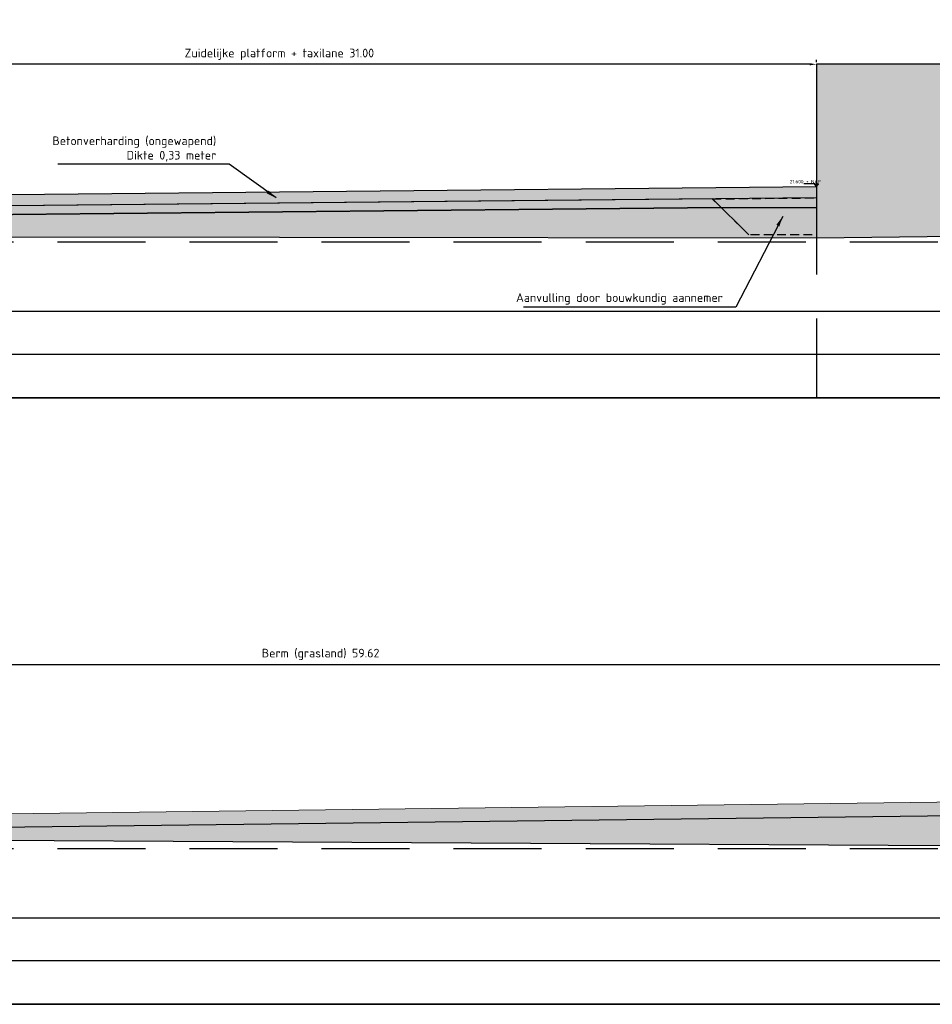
# Model space of a CAD drawing. Header units: metres. Extents: x 175829 to 176206141, y 407048 to 407918896.
# Tile 221 of 256: x 180741 to 180767, y 407102 to 407130. Entities that reach past the tile are written whole.
import ezdxf

# ---------------------------------------------------------------- set-up
doc = ezdxf.new("R2010")
doc.units = ezdxf.units.M
doc.header["$LTSCALE"] = 0.2
doc.header["$PDMODE"] = 3
doc.header["$PDSIZE"] = 1
doc.linetypes.add('DASHED', pattern=[19.05, 12.7, -6.35])
doc.linetypes.add('XX-HIDDEN', pattern=[4, 2, -2])
for name, color, linetype in [('B-GW-BK-DWARSPROFIELEN_AANVULLING_HANGARS-A', 243, 'DASHED'), ('B-GW-BK-DWARSPROFIELEN_AANVULLING_HANGARS-G', 243, 'DASHED'), ('N-BOUWKUNDIG-FUNDERINGSBALK-GEBOUW-A', 170, 'Continuous'), ('N-BOUWKUNDIG-FUNDERINGSBALK-GEBOUW-G', 170, 'Continuous'), ('N-GW-GW_GRONDWERK_TERREININRICHTINGEN_0.40-MV-G', 2, 'Continuous'), ('N-GW-VH-DWARSPROFIELEN_MAAIVELDLIJN_NIEUW-G', 4, 'Continuous'), ('N-GW-VH_GRONDWERK_VERHARDINGEN_S&R_0.58-MV-A', 252, 'Continuous'), ('N-WE-VH-BETONVERHARDING_330mm_PLATFORM-S&R-G', 3, 'Continuous'), ('N-WE-VH-GRONDWERK_BETONGRANULAAT_S&R-G', 3, 'Continuous'), ('X-HOOGTES-XX_HOOGTE_BETONVERHARDING_AFGEWERKT-T', 7, 'Continuous'), ('X-XX-AL-DWARSPROFIELEN-G', 2, 'Continuous'), ('X-XX-AL-DWARSPROFIELEN_20.00+NAP-G', 255, 'DASHED'), ('X-XX-AL-DWARSPROFIELEN_BESTAANDE_MAAIVELD_VOOR_OPBREKEN-G', 222, 'Continuous')]:
    doc.layers.add(name, color=color, linetype=linetype)
for name, color, linetype, lineweight in [('N-GW-TI_AFWERKING_TERREIN_GROND-A', 94, 'Continuous', 13), ('N-GW-TI_AFWERKING_TERREIN_GROND-G', 3, 'Continuous', 13), ('N-WE-VH-GRONDWERK_BETONGRANULAAT_S&R-A', 252, 'Continuous', 18)]:
    doc.layers.add(name, color=color, linetype=linetype, lineweight=lineweight)
doc.layers.add('N-WE-VH-BETONVERHARDING_330mm_PLATFORM-S&R-A', color=7, linetype='Continuous', true_color=0xf0f0f0)
doc.styles.add('NLCS 2.5 mm', font='isocpeur.ttf', dxfattribs={"height": 2.5})
doc.styles.add('NLCS-ISO', font='isocpeur.ttf')
doc.styles.add('RVB 5.0 mm IT', font='isocpeur.ttf', dxfattribs={"height": 5})
doc.dimstyles.new('NLCS-ARROW', dxfattribs={"dimtxt": 2.5, "dimasz": 3, "dimexe": 1.25, "dimexo": 0.625, "dimgap": 0.75, "dimtad": 1, "dimzin": 0, "dimdsep": 46, "dimtxsty": 'NLCS 2.5 mm', "dimcen": 0, "dimdle": 1, "dimclrd": 1, "dimclre": 251, "dimclrt": 7, "dimazin": 0, "dimtfac": 1, "dimtmove": 1, "dimatfit": 3, "dimfxl": 1, "dimtfillclr": 7, "dimtolj": 1, "dimtzin": 0, "dimarcsym": 0})

# ---------------------------------------------------------------- blocks, each defined once
blk = doc.blocks.new('*D103')
at = {"layer": 'Defpoints', "color": 0, "transparency": 16777216}
for p in [(180732.827, 407128.81), (180763.827, 407128.81), (180732.827, 407124.975)]:
    blk.add_point(p, dxfattribs=at)
at = {"layer": 'X-XX-AL-DWARSPROFIELEN-G', "color": 251, "linetype": 'XX-HIDDEN', "lineweight": -2, "transparency": 16777216}
for p, q in [((180732.827, 407125.037), (180732.827, 407128.935)), ((180763.827, 407128.872), (180763.827, 407128.935))]:
    blk.add_line(p, q, dxfattribs=at)
at = {"layer": 'X-XX-AL-DWARSPROFIELEN-G', "color": 1, "lineweight": -2, "transparency": 16777216}
blk.add_line((180763.627, 407128.81), (180733.027, 407128.81), dxfattribs=at)
at = {"layer": 'X-XX-AL-DWARSPROFIELEN-G', "color": 1, "transparency": 16777216}
for points in [[(180733.027, 407128.843), (180733.027, 407128.776), (180732.827, 407128.81)], [(180763.627, 407128.843), (180763.627, 407128.776), (180763.827, 407128.81)]]:
    blk.add_solid(points, dxfattribs=at)
at = {"layer": 'X-XX-AL-DWARSPROFIELEN-G', "color": 7, "transparency": 16777216, "insert": (180748.327, 407129.097), "char_height": 0.25, "attachment_point": 5, "style": 'NLCS-ISO'}
blk.add_mtext('\\A1;Zuidelijke platform + taxilane 31.00', dxfattribs=at)
blk = doc.blocks.new('*D127')
at = {"layer": 'Defpoints', "color": 0, "transparency": 16777216}
for p in [(180719.708, 407111.481), (180779.327, 407107.695), (180719.708, 407106.525)]:
    blk.add_point(p, dxfattribs=at)
at = {"layer": 'X-XX-AL-DWARSPROFIELEN-G', "color": 251, "linetype": 'XX-HIDDEN', "lineweight": -2, "transparency": 16777216}
for p, q in [((180719.708, 407106.587), (180719.708, 407111.606)), ((180779.327, 407107.757), (180779.327, 407111.606))]:
    blk.add_line(p, q, dxfattribs=at)
at = {"layer": 'X-XX-AL-DWARSPROFIELEN-G', "color": 1, "lineweight": -2, "transparency": 16777216}
blk.add_line((180779.127, 407111.481), (180719.908, 407111.481), dxfattribs=at)
at = {"layer": 'X-XX-AL-DWARSPROFIELEN-G', "color": 1, "transparency": 16777216}
for points in [[(180719.908, 407111.515), (180719.908, 407111.448), (180719.708, 407111.481)], [(180779.127, 407111.515), (180779.127, 407111.448), (180779.327, 407111.481)]]:
    blk.add_solid(points, dxfattribs=at)
at = {"layer": 'X-XX-AL-DWARSPROFIELEN-G', "color": 7, "transparency": 16777216, "insert": (180749.518, 407111.781), "char_height": 0.25, "attachment_point": 5, "style": 'NLCS-ISO'}
blk.add_mtext('\\A1;Berm (grasland) 59.62', dxfattribs=at)

msp = doc.modelspace()

# ---------------------------------------------------------------- hatches: boundary and pattern name
at = {"layer": 'B-GW-BK-DWARSPROFIELEN_AANVULLING_HANGARS-A', "transparency": 33554483}
h = msp.add_hatch(color=256, dxfattribs=at)
h.dxf.hatch_style = 1
h.paths.add_polyline_path([(180760.8275, 407124.9246), (180763.8274, 407124.9546), (180763.8273, 407123.8846), (180761.878, 407123.8846)])
at = {"layer": 'N-BOUWKUNDIG-FUNDERINGSBALK-GEBOUW-A', "ltscale": 0.5, "transparency": 33554559}
h = msp.add_hatch(color=256, dxfattribs=at)
h.dxf.hatch_style = 1
h.paths.add_polyline_path([(180770.2984, 407122.2723), (180778.9109, 407122.2723), (180778.9109, 407122.7598), (180770.2984, 407122.7598)], flags=9)
h.paths.add_polyline_path([(180763.8273, 407123.8846), (180785.3273, 407123.8846), (180785.3275, 407128.8096), (180763.8275, 407128.8096)])
at = {"layer": 'N-GW-TI_AFWERKING_TERREIN_GROND-A', "transparency": 33554559}
h = msp.add_hatch(color=256, dxfattribs=at)
h.dxf.hatch_style = 1
h.paths.add_polyline_path([(180739.8475, 407107.1762), (180739.8475, 407106.7762), (180769.3275, 407107.1446), (180778.6025, 407107.2373), (180778.6025, 407107.3346), (180778.7025, 407107.3346), (180778.7025, 407107.4646), (180778.8025, 407107.4646), (180778.8025, 407107.6646)])
at = {"layer": 'N-GW-VH_GRONDWERK_VERHARDINGEN_S&R_0.58-MV-A', "ltscale": 0.5, "true_color": 0xe6e6e6, "transparency": 33554585}
h = msp.add_hatch(color=254, dxfattribs=at)
h.dxf.hatch_style = 1
h.paths.add_polyline_path([(180732.8275, 407124.3946), (180732.8275, 407123.8446), (180761.8275, 407123.8072), (180761.8275, 407123.9346), (180761.0775, 407124.6771)])
h = msp.add_hatch(color=254, dxfattribs=at)
h.dxf.hatch_style = 1
h.paths.add_polyline_path([(180763.8275, 407123.8846), (180761.878, 407123.8846), (180761.8275, 407123.9346), (180761.8275, 407123.8072), (180763.8275, 407123.8046)])
h.paths.add_polyline_path([(180771.6457, 407123.8846), (180763.8275, 407123.8846), (180763.8275, 407123.8046)])
h = msp.add_hatch(color=254, dxfattribs=at)
h.dxf.hatch_style = 1
h.paths.add_polyline_path([(180779.3273, 407107.1346), (180778.6025, 407107.1346), (180778.6025, 407107.2373), (180769.3275, 407107.1446), (180769.3286, 407106.2446), (180779.3253, 407106.0647)])
h.paths.add_polyline_path([(180735.2303, 407106.7263), (180734.9427, 407106.4386), (180769.3275, 407106.2446), (180769.3275, 407107.1446)])
at = {"layer": 'N-WE-VH-BETONVERHARDING_330mm_PLATFORM-S&R-A'}
h = msp.add_hatch(color=256, dxfattribs=at)
h.dxf.hatch_style = 1
h.paths.add_polyline_path([(180732.8275, 407124.6446), (180732.8275, 407124.9746), (180763.8275, 407125.2846), (180763.8308, 407124.9538)])
at = {"layer": 'N-WE-VH-GRONDWERK_BETONGRANULAAT_S&R-A', "ltscale": 0.5, "true_color": 0xe6e6e6, "transparency": 33554534}
h = msp.add_hatch(color=254, dxfattribs=at)
h.dxf.hatch_style = 1
h.paths.add_polyline_path([(180732.8275, 407124.6446), (180732.8275, 407124.3946), (180761.0775, 407124.6771), (180760.8275, 407124.9246)])
at = {"layer": 'X-HOOGTES-XX_HOOGTE_BETONVERHARDING_AFGEWERKT-T', "ltscale": 0.5, "true_color": 0x000000}
h = msp.add_hatch(color=18, dxfattribs=at)
h.dxf.hatch_style = 1
h.paths.add_polyline_path([(180763.7775, 407125.3646), (180763.8775, 407125.3646), (180763.8775, 407125.3446), (180763.8275, 407125.3446), (180763.7775, 407125.3446)])
h.paths.add_polyline_path([(180763.7775, 407125.3446), (180763.8275, 407125.3446), (180763.8275, 407125.2846)])
h.paths.add_polyline_path([(180763.8275, 407125.3446), (180763.8775, 407125.3446), (180763.8275, 407125.2846)])
h = msp.add_hatch(color=18, dxfattribs=at)
h.dxf.hatch_style = 1
h.paths.add_polyline_path([(180763.7775, 407125.3646), (180763.8775, 407125.3646), (180763.8775, 407125.3446), (180763.8275, 407125.3446), (180763.7775, 407125.3446)])
h.paths.add_polyline_path([(180763.7775, 407125.3446), (180763.8275, 407125.3446), (180763.8275, 407125.2846)])
h.paths.add_polyline_path([(180763.8275, 407125.3446), (180763.8775, 407125.3446), (180763.8275, 407125.2846)])

# ---------------------------------------------------------------- linework, layer by layer
at = {"layer": 'B-GW-BK-DWARSPROFIELEN_AANVULLING_HANGARS-G', "ltscale": 0.1, "flags": 128}
msp.add_lwpolyline([(180760.8275, 407124.9246), (180763.8274, 407124.9546), (180763.8273, 407123.8846), (180761.878, 407123.8846)], close=True, dxfattribs=at)
at = {"layer": 'N-BOUWKUNDIG-FUNDERINGSBALK-GEBOUW-G', "color": 254, "ltscale": 0.5, "true_color": 0xe6e6e6}
msp.add_lwpolyline([(180785.3273, 407123.8846), (180785.3275, 407128.8096), (180763.8275, 407128.8096), (180763.8273, 407123.8846)], dxfattribs=at)
at = {"layer": 'N-GW-GW_GRONDWERK_TERREININRICHTINGEN_0.40-MV-G', "color": 254, "true_color": 0xe6e6e6}
msp.add_line((180769.3275, 407107.1446), (180735.2303, 407106.7263), dxfattribs=at)
at = {"layer": 'N-GW-TI_AFWERKING_TERREIN_GROND-G', "flags": 128}
msp.add_lwpolyline([(180735.8475, 407107.1263), (180778.8025, 407107.6646), (180778.8025, 407107.4646), (180778.7025, 407107.4646), (180778.7025, 407107.3346), (180778.6025, 407107.3346), (180778.6025, 407107.2373), (180769.3275, 407107.1446), (180735.8474, 407106.7338)], dxfattribs=at)
at = {"layer": 'N-GW-VH-DWARSPROFIELEN_MAAIVELDLIJN_NIEUW-G', "color": 254, "ltscale": 0.5, "true_color": 0xe6e6e6, "flags": 128}
for points in [[(180760.8275, 407124.9246), (180761.878, 407123.8846)], [(180761.0775, 407124.6771), (180732.83, 407124.3946)], [(180761.0775, 407124.6771), (180763.8274, 407124.677)]]:
    msp.add_lwpolyline(points, dxfattribs=at)
at = {"layer": 'N-WE-VH-BETONVERHARDING_330mm_PLATFORM-S&R-G', "flags": 128}
msp.add_lwpolyline([(180732.8275, 407124.6446), (180732.8275, 407124.9746), (180763.8275, 407125.2846), (180763.8308, 407124.9538), (180732.8275, 407124.6446)], dxfattribs=at)
at = {"layer": 'N-WE-VH-GRONDWERK_BETONGRANULAAT_S&R-G', "color": 254, "ltscale": 0.5, "true_color": 0xe6e6e6, "flags": 128}
msp.add_lwpolyline([(180732.8275, 407124.6446), (180732.8275, 407124.3946), (180761.0775, 407124.6771), (180760.8275, 407124.9246)], close=True, dxfattribs=at)
at = {"layer": 'X-HOOGTES-XX_HOOGTE_BETONVERHARDING_AFGEWERKT-T', "color": 18, "ltscale": 0.5, "true_color": 0x000000, "flags": 128}
for points in [[(180763.7775, 407125.3646), (180763.4642, 407125.3646)], [(180763.7775, 407125.3646), (180763.4642, 407125.3646)], [(180763.7775, 407125.3646), (180763.8775, 407125.3646), (180763.8775, 407125.3446), (180763.8275, 407125.3446), (180763.8275, 407125.2846), (180763.8775, 407125.3446), (180763.7775, 407125.3446), (180763.8275, 407125.2846), (180763.7775, 407125.3446), (180763.7775, 407125.3646)], [(180763.7775, 407125.3646), (180763.8775, 407125.3646), (180763.8775, 407125.3446), (180763.8275, 407125.3446), (180763.8275, 407125.2846), (180763.8775, 407125.3446), (180763.7775, 407125.3446), (180763.8275, 407125.2846), (180763.7775, 407125.3446), (180763.7775, 407125.3646)]]:
    msp.add_lwpolyline(points, dxfattribs=at)
at = {"layer": 'X-XX-AL-DWARSPROFIELEN-G', "color": 254, "ltscale": 0.5, "true_color": 0xe6e6e6, "flags": 128}
for points in [[(180703.8275, 407121.6846), (180923.8275, 407121.6846)], [(180703.8275, 407121.6846), (180732.8275, 407121.6846), (180763.8275, 407121.6846), (180785.3275, 407121.6846), (180799.0775, 407121.6846), (180805.3275, 407121.6846), (180811.5775, 407121.6846), (180825.3275, 407121.6846), (180846.8275, 407121.6846), (180877.8275, 407121.6846), (180923.8275, 407121.6846)], [(180923.8275, 407120.4346), (180703.8275, 407120.4346)], [(180703.8275, 407119.1846), (180923.8275, 407119.1846)], [(180703.8275, 407104.1846), (180883.8275, 407104.1846)], [(180703.8275, 407104.1846), (180742.8275, 407104.1846), (180773.8275, 407104.1846), (180795.3275, 407104.1846), (180809.0775, 407104.1846), (180815.3275, 407104.1846), (180821.5775, 407104.1846), (180835.3255, 407104.1846), (180883.8275, 407104.1846)], [(180883.8275, 407102.9346), (180703.8275, 407102.9346)], [(180703.8275, 407101.6846), (180883.8275, 407101.6846)]]:
    msp.add_lwpolyline(points, dxfattribs=at)
at = {"layer": 'X-XX-AL-DWARSPROFIELEN-G', "color": 254, "ltscale": 0.5, "true_color": 0xe6e6e6}
for points in [[(180703.8275, 407121.6846), (180923.8275, 407121.6846), (180923.8275, 407119.1846), (180703.8275, 407119.1846)], [(180703.8275, 407104.1846), (180883.8275, 407104.1846), (180883.8275, 407101.6846), (180703.8275, 407101.6846)]]:
    msp.add_lwpolyline(points, close=True, dxfattribs=at)
at = {"layer": 'X-XX-AL-DWARSPROFIELEN_20.00+NAP-G'}
for p, q in [((180763.8274, 407125.2848), (180763.8274, 407119.1846)), ((180703.8275, 407123.6846), (180923.8275, 407123.6846)), ((180703.8275, 407106.1846), (180883.8275, 407106.1846))]:
    msp.add_line(p, q, dxfattribs=at)
at = {"layer": 'X-XX-AL-DWARSPROFIELEN_BESTAANDE_MAAIVELD_VOOR_OPBREKEN-G', "color": 254, "true_color": 0xe6e6e6}
msp.add_line((180763.8275, 407123.8046), (180785.3275, 407124.0246), dxfattribs=at)
at = {"layer": 'X-XX-AL-DWARSPROFIELEN_BESTAANDE_MAAIVELD_VOOR_OPBREKEN-G', "color": 254, "ltscale": 0.5, "true_color": 0xe6e6e6, "flags": 128}
for points in [[(180732.8275, 407123.8446), (180763.8275, 407123.8046)], [(180779.3275, 407106.0646), (180769.3275, 407106.2446), (180734.9427, 407106.4386)]]:
    msp.add_lwpolyline(points, dxfattribs=at)

# ---------------------------------------------------------------- texts
at = {"layer": 'X-HOOGTES-XX_HOOGTE_BETONVERHARDING_AFGEWERKT-T', "ltscale": 0.5, "style": 'RVB 5.0 mm IT'}
msp.add_text('21.600 + NAP', height=0.1, dxfattribs=at).set_placement((180763.0575, 407125.3746))
at = {"layer": 'X-XX-AL-DWARSPROFIELEN-G', "color": 2, "ltscale": 0.5, "char_height": 0.25, "attachment_point": 9, "style": 'NLCS 2.5 mm'}
for s, insert in [('\\A1;Betonverharding (ongewapend)\\PDikte 0,33 meter', (180746.5049, 407126.0021)), ('\\A1;Aanvulling door bouwkundig aannemer', (180761.1257, 407121.8764))]:
    msp.add_mtext(s, dxfattribs=dict(at, insert=insert))

# ---------------------------------------------------------------- dimensions: what is measured, and where the dimension line sits
at = {"layer": 'X-XX-AL-DWARSPROFIELEN-G'}
dim = msp.add_linear_dim(base=(180732.8275, 407128.8096), p1=(180763.8275, 407128.8096), p2=(180732.8275, 407124.9746), angle=180, text='Zuidelijke platform + taxilane <>', dimstyle='NLCS-ARROW', override={"dimscale": 0.1, "dimasz": 2, "dimgap": 1.25, "dimtxsty": 'NLCS-ISO'}, dxfattribs=at)
dim.commit()
dim.dimension.update_dxf_attribs({"geometry": '*D103', "text_midpoint": (180748.3275, 407129.0971)})
dim = msp.add_linear_dim(base=(180719.7085, 407111.4812), p1=(180779.3274, 407107.6946), p2=(180719.7085, 407106.5246), text='Berm (grasland) <>', dimstyle='NLCS-ARROW', override={"dimscale": 0.1, "dimtxt": 2.5, "dimasz": 2, "dimgap": 1.25, "dimtoh": 0, "dimtxsty": 'NLCS-ISO', "dimtix": 0, "dimtofl": 1, "dimtmove": 1, "dimatfit": 3}, dxfattribs=at)
dim.commit()
dim.dimension.update_dxf_attribs({"geometry": '*D127', "text_midpoint": (180749.518, 407111.7812)})

# ---------------------------------------------------------------- leaders
at = {"layer": 'X-XX-AL-DWARSPROFIELEN-G', "color": 254, "ltscale": 0.5, "true_color": 0xe6e6e6, "annotation_type": 0, "has_hookline": 1, "hookline_direction": 1}
for points, text_width in [([(180748.232, 407124.9524), (180746.8799, 407125.9271), (180746.5799, 407125.9271)], 4.575), ([(180762.8528, 407124.4203), (180761.5007, 407121.8014), (180761.2007, 407121.8014)], 5.75)]:
    msp.add_leader(points, dimstyle='NLCS-ARROW', override={"dimscale": 0.1}, dxfattribs=dict(at, text_width=text_width))

doc.saveas('drawing.dxf')
